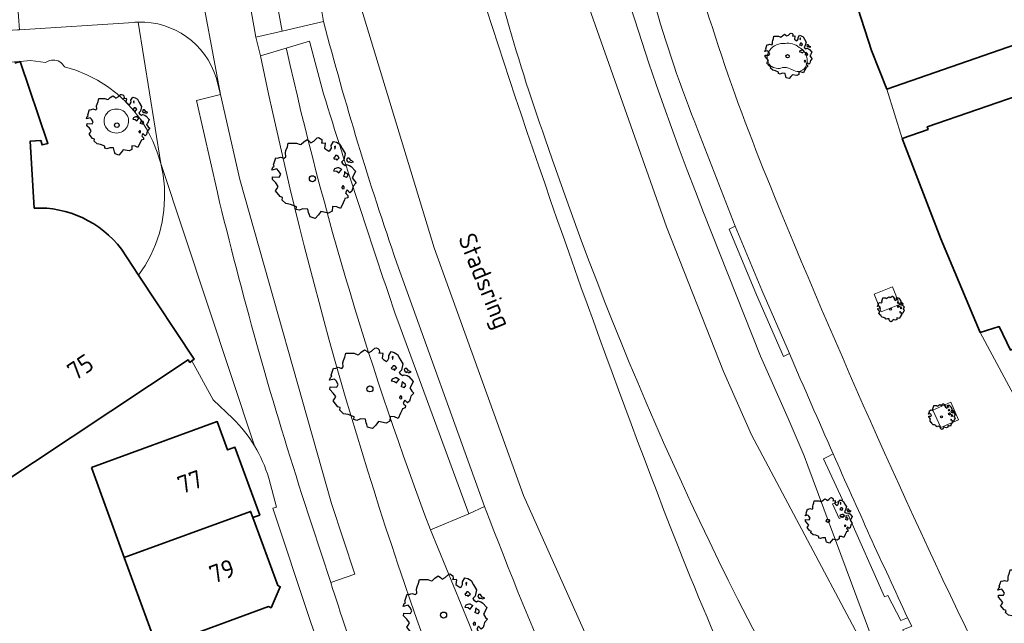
# Model space of a CAD drawing. Header units: metres. Extents: x 152391 to 157968, y 462336 to 467280.
# Tile 25 of 256: x 154735 to 154809, y 462865 to 462910. Entities that reach past the tile are written whole.
import ezdxf
from ezdxf.enums import TextEntityAlignment as Align

# ---------------------------------------------------------------- set-up
doc = ezdxf.new("R2010")
doc.units = ezdxf.units.M
doc.header["$LTSCALE"] = 0.75
doc.layers.get('0').update_dxf_attribs({"lineweight": 25})
for name, color, linetype, lineweight in [('B-GV-GR-BOOM-S', 252, 'Continuous', 25), ('B-WE-GR-BEPLANTING_CULTUUR_BODEMBEDEKKER-GV', 251, 'Continuous', 18), ('B-WE-GR-GROENVOORZIENING-GV', 251, 'Continuous', 18), ('B-WE-GR-HAAG-GV', 251, 'Continuous', 13), ('B-WE-OG-BEBOUWING-GV', 6, 'Continuous', 35), ('B-WE-OG-BEBOUWING-T18', 1, 'Continuous', 18), ('B-WE-OG-TOPOGRAFIE-T18', 1, 'Continuous', 18), ('B-WE-VH-VERHARDING_ASFALT-GV', 251, 'Continuous', 18), ('B-WE-VH-VERHARDING_BETONSTRAATSTEEN-GV', 251, 'Continuous', 18), ('B-WE-VH-VERHARDING_STRAATBAKSTEEN-GV', 251, 'Continuous', 18), ('B-WE-VH-VERHARDING_TEGEL-GV', 251, 'Continuous', 18)]:
    doc.layers.add(name, color=color, linetype=linetype, lineweight=lineweight)
doc.styles.add('NLCS-ISO-M750-T18', font='NLCS-ISO.ttf', dxfattribs={"height": 1.35})

# ---------------------------------------------------------------- blocks, each defined once
blk = doc.blocks.new('SGR-BOOM_0_10')
at = {"linetype": 'Continuous'}
for p, q in [((-0.624, 0.668), (-0.591, 0.751)), ((-0.591, 0.751), (-0.572, 0.843)), ((-0.572, 0.843), (-0.375, 0.843)), ((-0.375, 0.843), (-0.29, 0.806)), ((-0.29, 0.806), (-0.264, 0.815)), ((-0.264, 0.815), (-0.205, 0.871)), ((-0.205, 0.871), (-0.127, 0.926)), ((-0.127, 0.926), (-0.075, 0.889)), ((-0.075, 0.889), (-0.035, 0.852)), ((-0.035, 0.852), (0.037, 0.889)), ((0.037, 0.889), (0.115, 0.963)), ((0.115, 0.963), (0.148, 0.973)), ((0.148, 0.973), (0.187, 0.954)), ((0.187, 0.954), (0.22, 0.926)), ((0.226, 0.862), (0.213, 0.843)), ((0.213, 0.843), (0.298, 0.852)), ((0.22, 0.926), (0.226, 0.862)), ((0.305, 0.834), (0.285, 0.723)), ((0.298, 0.852), (0.305, 0.834)), ((0.442, 0.788), (0.501, 0.88)), ((0.449, 0.723), (0.442, 0.788)), ((0.501, 0.88), (0.573, 0.862)), ((0.547, 0.769), (0.521, 0.751)), ((0.521, 0.751), (0.534, 0.705)), ((0.54, 0.714), (0.547, 0.769)), ((0.573, 0.862), (0.652, 0.815)), ((0.652, 0.815), (0.704, 0.714)), ((-0.958, 0.206), (-0.932, 0.27)), ((-0.84, 0.233), (-0.958, 0.206)), ((-0.945, -0.016), (-0.938, 0.049)), ((-0.938, 0.049), (-0.781, 0.039)), ((-0.932, 0.27), (-0.899, 0.298)), ((-0.918, 0.326), (-0.86, 0.492)), ((-0.899, 0.298), (-0.918, 0.326)), ((-0.86, 0.492), (-0.82, 0.483)), ((-0.801, 0.187), (-0.84, 0.233)), ((-0.82, 0.483), (-0.755, 0.511)), ((-0.748, 0.104), (-0.801, 0.187)), ((-0.781, 0.039), (-0.748, 0.104)), ((-0.755, 0.511), (-0.663, 0.483)), ((-0.663, 0.483), (-0.631, 0.52)), ((-0.637, 0.612), (-0.624, 0.668)), ((-0.631, 0.52), (-0.637, 0.612)), ((0.285, 0.723), (0.318, 0.695)), ((0.318, 0.695), (0.39, 0.649)), ((0.39, 0.649), (0.423, 0.677)), ((0.423, 0.677), (0.449, 0.723)), ((0.527, 0.511), (0.501, 0.492)), ((0.501, 0.492), (0.521, 0.464)), ((0.521, 0.233), (0.501, 0.187)), ((0.501, 0.187), (0.58, 0.178)), ((0.521, 0.464), (0.553, 0.474)), ((0.593, 0.261), (0.521, 0.233)), ((0.547, 0.547), (0.527, 0.511)), ((0.534, 0.705), (0.54, 0.695)), ((0.58, 0.547), (0.547, 0.547)), ((0.553, 0.474), (0.58, 0.437)), ((0.606, 0.529), (0.58, 0.547)), ((0.58, 0.437), (0.606, 0.474)), ((0.58, 0.178), (0.625, 0.141)), ((0.625, 0.261), (0.593, 0.261)), ((0.632, 0.492), (0.606, 0.529)), ((0.606, 0.474), (0.632, 0.492)), ((0.684, 0.224), (0.625, 0.261)), ((0.625, 0.141), (0.678, 0.206)), ((0.678, 0.206), (0.697, 0.233)), ((0.743, 0.446), (0.691, 0.39)), ((0.691, 0.39), (0.717, 0.353)), ((0.704, 0.714), (0.776, 0.594)), ((0.717, 0.353), (0.776, 0.316)), ((0.756, 0.104), (0.737, 0.058)), ((0.806, 0.027), (0.737, 0.058)), ((0.776, 0.594), (0.743, 0.446)), ((0.763, 0.169), (0.756, 0.132)), ((0.756, 0.132), (0.756, 0.104)), ((0.802, 0.132), (0.763, 0.169)), ((0.776, 0.316), (0.809, 0.335)), ((0.828, 0.113), (0.802, 0.132)), ((0.806, 0.027), (0.848, 0.076)), ((0.828, 0.483), (0.809, 0.455)), ((0.809, 0.455), (0.822, 0.418)), ((0.809, 0.335), (0.881, 0.316)), ((0.822, 0.418), (0.861, 0.39)), ((0.867, 0.483), (0.828, 0.483)), ((0.848, 0.076), (0.828, 0.113)), ((0.861, 0.409), (0.92, 0.381)), ((0.861, 0.39), (0.867, 0.409)), ((0.913, 0.427), (0.867, 0.483)), ((0.881, 0.316), (0.92, 0.289)), ((0.972, 0.4), (0.913, 0.427)), ((0.92, 0.381), (0.972, 0.4)), ((0.92, 0.289), (1.018, 0.178)), ((0.966, 0.058), (0.939, 0.021)), ((0.939, 0.021), (0.992, -0.053)), ((1.018, 0.178), (0.966, 0.058)), ((-0.866, -0.099), (-0.945, -0.016)), ((-0.873, -0.284), (-0.84, -0.238)), ((-0.761, -0.423), (-0.873, -0.284)), ((-0.807, -0.182), (-0.866, -0.099)), ((-0.84, -0.238), (-0.807, -0.182)), ((-0.703, -0.441), (-0.761, -0.423)), ((-0.716, -0.506), (-0.703, -0.441)), ((-0.624, -0.589), (-0.716, -0.506)), ((-0.513, -0.608), (-0.624, -0.589)), ((-0.375, -0.663), (-0.513, -0.608)), ((-0.382, -0.728), (-0.375, -0.663)), ((-0.31, -0.746), (-0.382, -0.728)), ((-0.225, -0.709), (-0.31, -0.746)), ((-0.107, -0.718), (-0.225, -0.709)), ((-0.088, -0.802), (-0.107, -0.718)), ((0.475, -0.654), (0.468, -0.765)), ((0.58, -0.663), (0.475, -0.654)), ((0.665, -0.7), (0.58, -0.663)), ((0.724, -0.571), (0.665, -0.7)), ((0.724, -0.164), (0.697, -0.201)), ((0.697, -0.201), (0.704, -0.238)), ((0.71, -0.238), (0.75, -0.229)), ((0.75, -0.192), (0.724, -0.164)), ((0.763, -0.497), (0.724, -0.571)), ((0.75, -0.229), (0.75, -0.192)), ((0.769, -0.469), (0.763, -0.497)), ((0.835, -0.45), (0.769, -0.469)), ((0.822, -0.266), (0.782, -0.33)), ((0.782, -0.33), (0.802, -0.358)), ((0.802, -0.358), (0.841, -0.395)), ((0.887, -0.33), (0.822, -0.266)), ((0.841, -0.395), (0.835, -0.45)), ((0.933, -0.293), (0.887, -0.33)), ((0.946, -0.238), (0.933, -0.293)), ((0.966, -0.173), (0.946, -0.238)), ((1.038, -0.099), (0.966, -0.173)), ((0.992, -0.053), (1.038, -0.099)), ((-0.075, -0.839), (-0.088, -0.802)), ((-0.055, -0.903), (-0.075, -0.839)), ((0.063, -0.94), (-0.055, -0.903)), ((0.141, -0.857), (0.063, -0.94)), ((0.2, -0.774), (0.141, -0.857)), ((0.383, -0.811), (0.2, -0.774)), ((0.468, -0.765), (0.383, -0.811))]:
    blk.add_line(p, q, dxfattribs=at)
blk.add_circle((0, 0), 0.0711, dxfattribs=at)
blk = doc.blocks.new('SGR-BOOM_21_30')
at = {"linetype": 'Continuous'}
for p, q in [((-1.051, 1.335), (-1.016, 1.499)), ((-1.016, 1.499), (-0.668, 1.499)), ((-0.668, 1.499), (-0.516, 1.433)), ((-0.47, 1.45), (-0.365, 1.548)), ((-0.365, 1.548), (-0.226, 1.647)), ((-0.226, 1.647), (-0.133, 1.581)), ((-0.133, 1.581), (-0.063, 1.515)), ((-0.063, 1.515), (0.065, 1.581)), ((0.065, 1.581), (0.205, 1.712)), ((0.205, 1.712), (0.263, 1.729)), ((0.263, 1.729), (0.333, 1.696)), ((0.333, 1.696), (0.391, 1.647)), ((0.402, 1.532), (0.379, 1.499)), ((0.379, 1.499), (0.53, 1.515)), ((0.391, 1.647), (0.402, 1.532)), ((0.542, 1.483), (0.507, 1.285)), ((0.53, 1.515), (0.542, 1.483)), ((0.786, 1.4), (0.891, 1.565)), ((0.891, 1.565), (1.019, 1.532)), ((1.019, 1.532), (1.158, 1.45)), ((-1.633, 0.579), (-1.528, 0.875)), ((-1.528, 0.875), (-1.458, 0.858)), ((-1.458, 0.858), (-1.342, 0.908)), ((-1.342, 0.908), (-1.179, 0.858)), ((-1.179, 0.858), (-1.121, 0.924)), ((-1.133, 1.088), (-1.109, 1.187)), ((-1.121, 0.924), (-1.133, 1.088)), ((-1.109, 1.187), (-1.051, 1.335)), ((-0.516, 1.433), (-0.47, 1.45)), ((0.507, 1.285), (0.565, 1.236)), ((0.565, 1.236), (0.693, 1.154)), ((0.693, 1.154), (0.751, 1.203)), ((0.751, 1.203), (0.798, 1.285)), ((0.798, 1.285), (0.786, 1.4)), ((0.937, 0.908), (0.891, 0.875)), ((0.891, 0.875), (0.926, 0.825)), ((0.972, 1.368), (0.926, 1.335)), ((0.926, 1.335), (0.949, 1.253)), ((0.926, 0.825), (0.984, 0.842)), ((0.972, 0.973), (0.937, 0.908)), ((0.949, 1.253), (0.961, 1.236)), ((0.961, 1.269), (0.972, 1.368)), ((1.03, 0.973), (0.972, 0.973)), ((0.984, 0.842), (1.03, 0.776)), ((1.077, 0.94), (1.03, 0.973)), ((1.03, 0.776), (1.077, 0.842)), ((1.124, 0.875), (1.077, 0.94)), ((1.077, 0.842), (1.124, 0.875)), ((1.158, 1.45), (1.251, 1.269)), ((1.321, 0.793), (1.228, 0.694)), ((1.251, 1.269), (1.379, 1.055)), ((1.379, 1.055), (1.321, 0.793)), ((1.472, 0.858), (1.438, 0.809)), ((1.438, 0.809), (1.461, 0.743)), ((1.461, 0.743), (1.531, 0.694)), ((1.542, 0.858), (1.472, 0.858)), ((1.624, 0.76), (1.542, 0.858)), ((1.728, 0.71), (1.624, 0.76)), ((-1.703, 0.365), (-1.656, 0.48)), ((-1.493, 0.415), (-1.703, 0.365)), ((-1.679, -0.029), (-1.668, 0.086)), ((-1.668, 0.086), (-1.389, 0.07)), ((-1.656, 0.48), (-1.598, 0.53)), ((-1.598, 0.53), (-1.633, 0.579)), ((-1.423, 0.333), (-1.493, 0.415)), ((-1.33, 0.185), (-1.423, 0.333)), ((-1.389, 0.07), (-1.33, 0.185)), ((0.926, 0.415), (0.891, 0.333)), ((0.891, 0.333), (1.03, 0.316)), ((1.054, 0.464), (0.926, 0.415)), ((1.03, 0.316), (1.112, 0.251)), ((1.112, 0.464), (1.054, 0.464)), ((1.217, 0.398), (1.112, 0.464)), ((1.112, 0.251), (1.205, 0.365)), ((1.205, 0.365), (1.24, 0.415)), ((1.228, 0.694), (1.275, 0.628)), ((1.275, 0.628), (1.379, 0.563)), ((1.344, 0.185), (1.31, 0.103)), ((1.434, 0.049), (1.31, 0.103)), ((1.356, 0.3), (1.344, 0.234)), ((1.344, 0.234), (1.344, 0.185)), ((1.426, 0.234), (1.356, 0.3)), ((1.379, 0.563), (1.438, 0.595)), ((1.472, 0.201), (1.426, 0.234)), ((1.434, 0.049), (1.507, 0.136)), ((1.438, 0.595), (1.565, 0.563)), ((1.507, 0.136), (1.472, 0.201)), ((1.531, 0.727), (1.635, 0.678)), ((1.531, 0.694), (1.542, 0.727)), ((1.565, 0.563), (1.635, 0.513)), ((1.635, 0.678), (1.728, 0.71)), ((1.635, 0.513), (1.81, 0.316)), ((1.717, 0.103), (1.67, 0.037)), ((1.67, 0.037), (1.763, -0.094)), ((1.81, 0.316), (1.717, 0.103)), ((-1.54, -0.177), (-1.679, -0.029)), ((-1.551, -0.505), (-1.493, -0.423)), ((-1.354, -0.752), (-1.551, -0.505)), ((-1.435, -0.324), (-1.54, -0.177)), ((-1.493, -0.423), (-1.435, -0.324)), ((1.286, -0.292), (1.24, -0.357)), ((1.24, -0.357), (1.251, -0.423)), ((1.263, -0.423), (1.333, -0.407)), ((1.333, -0.341), (1.286, -0.292)), ((1.333, -0.407), (1.333, -0.341)), ((1.461, -0.472), (1.391, -0.587)), ((1.391, -0.587), (1.426, -0.637)), ((1.426, -0.637), (1.496, -0.702)), ((1.577, -0.587), (1.461, -0.472)), ((1.496, -0.702), (1.484, -0.801)), ((1.658, -0.522), (1.577, -0.587)), ((1.682, -0.423), (1.658, -0.522)), ((1.717, -0.308), (1.682, -0.423)), ((1.845, -0.177), (1.717, -0.308)), ((1.763, -0.094), (1.845, -0.177)), ((-1.249, -0.784), (-1.354, -0.752)), ((-1.272, -0.899), (-1.249, -0.784)), ((-1.109, -1.047), (-1.272, -0.899)), ((-0.912, -1.08), (-1.109, -1.047)), ((-0.668, -1.179), (-0.912, -1.08)), ((-0.679, -1.294), (-0.668, -1.179)), ((-0.551, -1.326), (-0.679, -1.294)), ((-0.4, -1.261), (-0.551, -1.326)), ((-0.191, -1.277), (-0.4, -1.261)), ((-0.156, -1.425), (-0.191, -1.277)), ((-0.133, -1.491), (-0.156, -1.425)), ((0.356, -1.376), (0.251, -1.524)), ((0.682, -1.441), (0.356, -1.376)), ((0.833, -1.359), (0.682, -1.441)), ((0.844, -1.162), (0.833, -1.359)), ((1.03, -1.179), (0.844, -1.162)), ((1.182, -1.244), (1.03, -1.179)), ((1.286, -1.014), (1.182, -1.244)), ((1.356, -0.883), (1.286, -1.014)), ((1.368, -0.834), (1.356, -0.883)), ((1.484, -0.801), (1.368, -0.834)), ((-0.098, -1.606), (-0.133, -1.491)), ((0.112, -1.671), (-0.098, -1.606)), ((0.251, -1.524), (0.112, -1.671))]:
    blk.add_line(p, q, dxfattribs=at)
blk.add_circle((0, 0), 0.126, dxfattribs=at)
blk = doc.blocks.new('SGR-BOOM_31_50')
at = {"linetype": 'Continuous'}
for p, q in [((0.087, 2.108), (0.273, 2.283)), ((0.273, 2.283), (0.351, 2.305)), ((0.351, 2.305), (0.444, 2.261)), ((0.444, 2.261), (0.521, 2.196)), ((-1.51, 1.451), (-1.479, 1.582)), ((-1.479, 1.582), (-1.402, 1.78)), ((-1.402, 1.78), (-1.355, 1.999)), ((-1.355, 1.999), (-0.89, 1.999)), ((-0.89, 1.999), (-0.688, 1.911)), ((-0.688, 1.911), (-0.626, 1.933)), ((-0.626, 1.933), (-0.487, 2.064)), ((-0.487, 2.064), (-0.301, 2.196)), ((-0.301, 2.196), (-0.177, 2.108)), ((-0.177, 2.108), (-0.084, 2.02)), ((-0.084, 2.02), (0.087, 2.108)), ((0.537, 2.042), (0.506, 1.999)), ((0.506, 1.999), (0.707, 2.02)), ((0.521, 2.196), (0.537, 2.042)), ((0.723, 1.977), (0.676, 1.714)), ((0.676, 1.714), (0.754, 1.648)), ((0.707, 2.02), (0.723, 1.977)), ((0.754, 1.648), (0.924, 1.539)), ((0.924, 1.539), (1.002, 1.604)), ((1.002, 1.604), (1.064, 1.714)), ((1.048, 1.867), (1.188, 2.086)), ((1.064, 1.714), (1.048, 1.867)), ((1.188, 2.086), (1.358, 2.042)), ((1.296, 1.823), (1.234, 1.78)), ((1.234, 1.78), (1.265, 1.67)), ((1.265, 1.67), (1.281, 1.648)), ((1.281, 1.692), (1.296, 1.823)), ((1.358, 2.042), (1.545, 1.933)), ((1.545, 1.933), (1.669, 1.692)), ((1.669, 1.692), (1.839, 1.407)), ((-2.177, 0.772), (-2.038, 1.166)), ((-2.131, 0.706), (-2.177, 0.772)), ((-2.038, 1.166), (-1.944, 1.144)), ((-1.944, 1.144), (-1.789, 1.21)), ((-1.789, 1.21), (-1.572, 1.144)), ((-1.572, 1.144), (-1.495, 1.232)), ((-1.495, 1.232), (-1.51, 1.451)), ((1.25, 1.21), (1.188, 1.166)), ((1.188, 1.166), (1.234, 1.101)), ((1.234, 1.101), (1.312, 1.122)), ((1.296, 1.298), (1.25, 1.21)), ((1.374, 1.298), (1.296, 1.298)), ((1.312, 1.122), (1.374, 1.035)), ((1.436, 1.254), (1.374, 1.298)), ((1.374, 1.035), (1.436, 1.122)), ((1.498, 1.166), (1.436, 1.254)), ((1.436, 1.122), (1.498, 1.166)), ((1.762, 1.057), (1.638, 0.925)), ((1.638, 0.925), (1.7, 0.838)), ((1.7, 0.838), (1.839, 0.75)), ((1.839, 1.407), (1.762, 1.057)), ((1.839, 0.75), (1.917, 0.794)), ((1.963, 1.144), (1.917, 1.079)), ((1.917, 1.079), (1.948, 0.991)), ((1.917, 0.794), (2.087, 0.75)), ((1.948, 0.991), (2.041, 0.925)), ((2.056, 1.144), (1.963, 1.144)), ((2.041, 0.969), (2.18, 0.903)), ((2.041, 0.925), (2.056, 0.969)), ((2.165, 1.013), (2.056, 1.144)), ((2.087, 0.75), (2.18, 0.684)), ((2.304, 0.947), (2.165, 1.013)), ((2.18, 0.903), (2.304, 0.947)), ((-2.27, 0.487), (-2.208, 0.641)), ((-1.991, 0.553), (-2.27, 0.487)), ((-2.239, -0.038), (-2.224, 0.115)), ((-2.224, 0.115), (-1.851, 0.093)), ((-2.208, 0.641), (-2.131, 0.706)), ((-1.898, 0.444), (-1.991, 0.553)), ((-1.774, 0.246), (-1.898, 0.444)), ((-1.851, 0.093), (-1.774, 0.246)), ((1.234, 0.553), (1.188, 0.444)), ((1.188, 0.444), (1.374, 0.422)), ((1.405, 0.619), (1.234, 0.553)), ((1.374, 0.422), (1.483, 0.334)), ((1.483, 0.619), (1.405, 0.619)), ((1.622, 0.531), (1.483, 0.619)), ((1.483, 0.334), (1.607, 0.487)), ((1.607, 0.487), (1.653, 0.553)), ((1.793, 0.246), (1.746, 0.137)), ((1.911, 0.065), (1.746, 0.137)), ((1.808, 0.4), (1.793, 0.312)), ((1.793, 0.312), (1.793, 0.246)), ((1.901, 0.312), (1.808, 0.4)), ((1.963, 0.268), (1.901, 0.312)), ((1.911, 0.065), (2.01, 0.181)), ((2.01, 0.181), (1.963, 0.268)), ((2.18, 0.684), (2.413, 0.422)), ((2.289, 0.137), (2.227, 0.049)), ((2.227, 0.049), (2.351, -0.126)), ((2.413, 0.422), (2.289, 0.137)), ((-2.053, -0.235), (-2.239, -0.038)), ((-2.069, -0.673), (-1.991, -0.564)), ((-1.805, -1.002), (-2.069, -0.673)), ((-1.913, -0.433), (-2.053, -0.235)), ((-1.991, -0.564), (-1.913, -0.433)), ((1.715, -0.389), (1.653, -0.476)), ((1.653, -0.476), (1.669, -0.564)), ((1.684, -0.564), (1.777, -0.542)), ((1.777, -0.454), (1.715, -0.389)), ((1.777, -0.542), (1.777, -0.454)), ((1.948, -0.63), (1.855, -0.783)), ((2.103, -0.783), (1.948, -0.63)), ((2.211, -0.695), (2.103, -0.783)), ((2.242, -0.564), (2.211, -0.695)), ((2.289, -0.411), (2.242, -0.564)), ((2.459, -0.235), (2.289, -0.411)), ((2.351, -0.126), (2.459, -0.235)), ((-1.665, -1.046), (-1.805, -1.002)), ((-1.696, -1.199), (-1.665, -1.046)), ((-1.479, -1.396), (-1.696, -1.199)), ((-1.216, -1.44), (-1.479, -1.396)), ((-0.89, -1.571), (-1.216, -1.44)), ((1.715, -1.352), (1.576, -1.659)), ((1.808, -1.177), (1.715, -1.352)), ((1.824, -1.112), (1.808, -1.177)), ((1.979, -1.068), (1.824, -1.112)), ((1.855, -0.783), (1.901, -0.849)), ((1.901, -0.849), (1.994, -0.936)), ((1.994, -0.936), (1.979, -1.068)), ((-0.906, -1.725), (-0.89, -1.571)), ((-0.735, -1.769), (-0.906, -1.725)), ((-0.533, -1.681), (-0.735, -1.769)), ((-0.254, -1.703), (-0.533, -1.681)), ((-0.208, -1.9), (-0.254, -1.703)), ((-0.177, -1.988), (-0.208, -1.9)), ((-0.13, -2.141), (-0.177, -1.988)), ((0.149, -2.229), (-0.13, -2.141)), ((0.335, -2.031), (0.149, -2.229)), ((0.475, -1.834), (0.335, -2.031)), ((0.909, -1.922), (0.475, -1.834)), ((1.11, -1.812), (0.909, -1.922)), ((1.126, -1.55), (1.11, -1.812)), ((1.374, -1.571), (1.126, -1.55)), ((1.576, -1.659), (1.374, -1.571))]:
    blk.add_line(p, q, dxfattribs=at)
blk.add_circle((0, 0), 0.169, dxfattribs=at)
blk = doc.blocks.new('SGR-BOOM_50_100')
at = {"linetype": 'Continuous'}
for p, q in [((0.116, 2.811), (0.364, 3.044)), ((0.364, 3.044), (0.467, 3.074)), ((0.467, 3.074), (0.591, 3.015)), ((0.591, 3.015), (0.695, 2.928)), ((-1.972, 2.11), (-1.869, 2.373)), ((-1.869, 2.373), (-1.807, 2.665)), ((-1.807, 2.665), (-1.187, 2.665)), ((-1.187, 2.665), (-0.918, 2.548)), ((-0.918, 2.548), (-0.835, 2.577)), ((-0.835, 2.577), (-0.649, 2.752)), ((-0.649, 2.752), (-0.401, 2.928)), ((-0.401, 2.928), (-0.236, 2.811)), ((-0.236, 2.811), (-0.112, 2.694)), ((-0.112, 2.694), (0.116, 2.811)), ((0.715, 2.723), (0.674, 2.665)), ((0.674, 2.665), (0.943, 2.694)), ((0.695, 2.928), (0.715, 2.723)), ((0.964, 2.636), (0.902, 2.285)), ((0.902, 2.285), (1.005, 2.198)), ((0.943, 2.694), (0.964, 2.636)), ((1.336, 2.139), (1.418, 2.285)), ((1.398, 2.49), (1.584, 2.782)), ((1.418, 2.285), (1.398, 2.49)), ((1.584, 2.782), (1.811, 2.723)), ((1.729, 2.431), (1.646, 2.373)), ((1.646, 2.373), (1.687, 2.227)), ((1.687, 2.227), (1.708, 2.198)), ((1.708, 2.256), (1.729, 2.431)), ((1.811, 2.723), (2.059, 2.577)), ((2.059, 2.577), (2.225, 2.256)), ((2.225, 2.256), (2.452, 1.876)), ((-2.903, 1.029), (-2.717, 1.555)), ((-2.717, 1.555), (-2.593, 1.526)), ((-2.593, 1.526), (-2.386, 1.613)), ((-2.386, 1.613), (-2.096, 1.526)), ((-2.096, 1.526), (-1.993, 1.643)), ((-2.014, 1.935), (-1.972, 2.11)), ((-1.993, 1.643), (-2.014, 1.935)), ((1.005, 2.198), (1.232, 2.052)), ((1.232, 2.052), (1.336, 2.139)), ((1.667, 1.613), (1.584, 1.555)), ((1.584, 1.555), (1.646, 1.467)), ((1.646, 1.467), (1.749, 1.497)), ((1.729, 1.73), (1.667, 1.613)), ((1.832, 1.73), (1.729, 1.73)), ((1.749, 1.497), (1.832, 1.38)), ((1.915, 1.672), (1.832, 1.73)), ((1.832, 1.38), (1.915, 1.497)), ((1.997, 1.555), (1.915, 1.672)), ((1.915, 1.497), (1.997, 1.555)), ((2.452, 1.876), (2.349, 1.409)), ((2.618, 1.526), (2.556, 1.438)), ((2.742, 1.526), (2.618, 1.526)), ((2.886, 1.351), (2.742, 1.526)), ((-3.027, 0.65), (-2.944, 0.854)), ((-2.655, 0.737), (-3.027, 0.65)), ((-2.944, 0.854), (-2.841, 0.942)), ((-2.841, 0.942), (-2.903, 1.029)), ((-2.531, 0.591), (-2.655, 0.737)), ((1.646, 0.737), (1.584, 0.591)), ((1.873, 0.825), (1.646, 0.737)), ((1.977, 0.825), (1.873, 0.825)), ((2.163, 0.708), (1.977, 0.825)), ((2.142, 0.65), (2.204, 0.737)), ((2.349, 1.409), (2.183, 1.234)), ((2.183, 1.234), (2.266, 1.117)), ((2.266, 1.117), (2.452, 1)), ((2.452, 1), (2.556, 1.059)), ((2.556, 1.438), (2.597, 1.321)), ((2.556, 1.059), (2.783, 1)), ((2.597, 1.321), (2.721, 1.234)), ((2.721, 1.292), (2.907, 1.205)), ((2.721, 1.234), (2.742, 1.292)), ((2.783, 1), (2.907, 0.913)), ((3.072, 1.263), (2.886, 1.351)), ((2.907, 1.205), (3.072, 1.263)), ((2.907, 0.913), (3.217, 0.562)), ((-2.985, -0.051), (-2.965, 0.153)), ((-2.965, 0.153), (-2.469, 0.124)), ((-2.365, 0.329), (-2.531, 0.591)), ((-2.469, 0.124), (-2.365, 0.329)), ((1.584, 0.591), (1.832, 0.562)), ((1.832, 0.562), (1.977, 0.445)), ((1.977, 0.445), (2.142, 0.65)), ((2.39, 0.329), (2.328, 0.183)), ((2.549, 0.087), (2.328, 0.183)), ((2.411, 0.533), (2.39, 0.416)), ((2.39, 0.416), (2.39, 0.329)), ((2.535, 0.416), (2.411, 0.533)), ((2.618, 0.358), (2.535, 0.416)), ((2.549, 0.087), (2.68, 0.241)), ((2.68, 0.241), (2.618, 0.358)), ((3.052, 0.183), (2.969, 0.066)), ((2.969, 0.066), (3.135, -0.168)), ((3.217, 0.562), (3.052, 0.183)), ((-2.737, -0.314), (-2.985, -0.051)), ((-2.551, -0.577), (-2.737, -0.314)), ((-2.655, -0.752), (-2.551, -0.577)), ((2.287, -0.518), (2.204, -0.635)), ((2.204, -0.635), (2.225, -0.752)), ((2.245, -0.752), (2.37, -0.723)), ((2.37, -0.606), (2.287, -0.518)), ((2.37, -0.723), (2.37, -0.606)), ((3.052, -0.548), (2.99, -0.752)), ((3.279, -0.314), (3.052, -0.548)), ((3.135, -0.168), (3.279, -0.314)), ((-2.758, -0.898), (-2.655, -0.752)), ((-2.407, -1.336), (-2.758, -0.898)), ((-2.22, -1.394), (-2.407, -1.336)), ((-2.262, -1.599), (-2.22, -1.394)), ((2.638, -1.424), (2.432, -1.482)), ((2.597, -0.84), (2.473, -1.044)), ((2.473, -1.044), (2.535, -1.132)), ((2.535, -1.132), (2.659, -1.248)), ((2.804, -1.044), (2.597, -0.84)), ((2.659, -1.248), (2.638, -1.424)), ((2.948, -0.927), (2.804, -1.044)), ((2.99, -0.752), (2.948, -0.927)), ((-1.972, -1.862), (-2.262, -1.599)), ((-1.621, -1.92), (-1.972, -1.862)), ((-1.187, -2.095), (-1.621, -1.92)), ((-1.207, -2.3), (-1.187, -2.095)), ((1.501, -2.066), (1.48, -2.417)), ((1.832, -2.095), (1.501, -2.066)), ((2.101, -2.212), (1.832, -2.095)), ((2.287, -1.803), (2.101, -2.212)), ((2.411, -1.57), (2.287, -1.803)), ((2.432, -1.482), (2.411, -1.57)), ((-0.98, -2.358), (-1.207, -2.3)), ((-0.711, -2.241), (-0.98, -2.358)), ((-0.339, -2.271), (-0.711, -2.241)), ((-0.277, -2.533), (-0.339, -2.271)), ((-0.236, -2.65), (-0.277, -2.533)), ((-0.174, -2.855), (-0.236, -2.65)), ((0.199, -2.971), (-0.174, -2.855)), ((0.447, -2.709), (0.199, -2.971)), ((0.633, -2.446), (0.447, -2.709)), ((1.212, -2.563), (0.633, -2.446)), ((1.48, -2.417), (1.212, -2.563))]:
    blk.add_line(p, q, dxfattribs=at)
blk.add_circle((0, 0), 0.225, dxfattribs=at)

msp = doc.modelspace()

# ---------------------------------------------------------------- linework, layer by layer
at = {"layer": 'B-WE-GR-BEPLANTING_CULTUUR_BODEMBEDEKKER-GV'}
for points in [[(154748.307, 463004.344), (154748.306, 463007.045), (154744.67, 463007.045), (154748.094, 462955.669), (154748.242, 462953.871), (154748.285, 462952.148), (154748.477, 462950.604), (154748.716, 462948.777), (154749.334, 462944.573), (154749.834, 462940.353), (154750.383, 462936.359), (154750.844, 462933.16), (154751.73, 462927.533), (154752.871, 462921.545), (154753.888, 462915.454), (154755.038, 462909.231), (154758.135, 462909.936)], [(154758.127, 462904.552), (154757.09, 462908.471), (154755.351, 462907.955), (154755.389, 462907.789)], [(154766.117, 462871.979), (154768.992, 462873.154), (154763.674, 462887.583)]]:
    msp.add_lwpolyline(points, dxfattribs=at)
for points in [[(154758.135, 462909.936, -0.011251), (154754.886, 462929.748)], [(154755.389, 462907.789, 0.035528), (154766.117, 462871.979)], [(154763.674, 462887.583, -0.007617), (154758.127, 462904.552)]]:
    msp.add_lwpolyline(points, format="xyb", dxfattribs=at)
at = {"layer": 'B-WE-GR-GROENVOORZIENING-GV'}
for points in [[(154746.735, 462948.502), (154748.866, 462932.862), (154752.119, 462914.288), (154753.083, 462908.786), (154755.038, 462909.231), (154753.888, 462915.454), (154752.871, 462921.545), (154751.73, 462927.533), (154750.844, 462933.16), (154750.383, 462936.359), (154749.834, 462940.353), (154749.334, 462944.573), (154748.716, 462948.777), (154748.477, 462950.604), (154748.285, 462952.148), (154748.242, 462953.871), (154748.094, 462955.669), (154744.67, 463007.045)], [(154755.389, 462907.789), (154755.351, 462907.955), (154753.43, 462907.384)], [(154792.98, 462906.399), (154793.253, 462906.275)], [(154796.188, 462877.635), (154795.774, 462877.428), (154795.462, 462877.272), (154796.883, 462874.201), (154796.147, 462873.9), (154796.643, 462872.811), (154797.31, 462873.095), (154800.025, 462866.954), (154800.276, 462867.054), (154801.25, 462865.195), (154801.748, 462865.398)], [(154771.813, 462857.986), (154768.975, 462864.987), (154766.117, 462871.979)]]:
    msp.add_lwpolyline(points, dxfattribs=at)
for points in [[(154792.591, 462908.3, 0.258873), (154791.455, 462907.814)], [(154793.643, 462908.016, 0.235514), (154792.591, 462908.3)], [(154753.43, 462907.384, 0.035516), (154766.077, 462862.524)], [(154766.117, 462871.979, -0.035528), (154755.389, 462907.789)], [(154791.455, 462907.814, 0.381769), (154791.518, 462906.643)], [(154794.089, 462906.518, 0.443314), (154793.643, 462908.016)], [(154791.518, 462906.643, 0.27069), (154792.394, 462906.498)], [(154792.394, 462906.498, -0.213558), (154792.98, 462906.399)], [(154793.253, 462906.275, 0.3864), (154794.089, 462906.518)], [(154742.712, 462903.406, 0.993323), (154742.543, 462901.625)], [(154742.543, 462901.625, 1.065185), (154742.712, 462903.406)], [(154801.748, 462865.398, -0.00556), (154796.188, 462877.635)]]:
    msp.add_lwpolyline(points, format="xyb", dxfattribs=at)
for points in [[(154792.924, 462885.138), (154790.854, 462889.877), (154788.88, 462894.657), (154788.425, 462894.443), (154790.467, 462889.52), (154792.489, 462884.921)], [(154799.779, 462888.264), (154801.136, 462888.807), (154800.606, 462890.13), (154799.25, 462889.587)], [(154804.221, 462879.608), (154805.544, 462880.198), (154804.961, 462881.503), (154803.639, 462880.913)]]:
    msp.add_lwpolyline(points, close=True, dxfattribs=at)
at = {"layer": 'B-WE-GR-HAAG-GV'}
for points in [[(154755.038, 462909.231), (154753.888, 462915.454), (154752.871, 462921.545), (154751.73, 462927.533), (154750.844, 462933.16), (154750.383, 462936.359), (154749.834, 462940.353), (154749.334, 462944.573), (154748.716, 462948.777), (154748.477, 462950.604), (154748.285, 462952.148), (154748.242, 462953.871), (154748.094, 462955.669), (154744.67, 463007.045), (154744.301, 463012.584), (154744.068, 463016.07), (154742.075, 463015.895), (154746.099, 462955.52)], [(154746.735, 462948.502), (154748.866, 462932.862), (154752.119, 462914.288), (154753.083, 462908.786), (154755.038, 462909.231)], [(154755.351, 462907.955), (154753.43, 462907.384)], [(154755.389, 462907.789), (154755.351, 462907.955)], [(154796.188, 462877.635), (154795.774, 462877.428), (154795.462, 462877.272)], [(154795.462, 462877.272), (154796.883, 462874.201), (154796.147, 462873.9), (154796.643, 462872.811), (154797.31, 462873.095), (154800.025, 462866.954), (154800.276, 462867.054), (154801.25, 462865.195), (154801.748, 462865.398)], [(154771.813, 462857.986), (154768.975, 462864.987), (154766.117, 462871.979)]]:
    msp.add_lwpolyline(points, dxfattribs=at)
for points in [[(154753.43, 462907.384, 0.035516), (154766.077, 462862.524)], [(154766.117, 462871.979, -0.035528), (154755.389, 462907.789)], [(154801.748, 462865.398, -0.00556), (154796.188, 462877.635)]]:
    msp.add_lwpolyline(points, format="xyb", dxfattribs=at)
msp.add_lwpolyline([(154788.88, 462894.657), (154788.425, 462894.443), (154790.467, 462889.52), (154792.489, 462884.921), (154792.924, 462885.138), (154790.854, 462889.877)], close=True, dxfattribs=at)
at = {"layer": 'B-WE-OG-BEBOUWING-GV'}
for points in [[(154784.063, 462981.34), (154784.003, 462980.652), (154784.251, 462974.618), (154784.799, 462966.864), (154785.232, 462962.479), (154785.559, 462959.163), (154786.52, 462951.567), (154787.774, 462943.641), (154789.225, 462936.137), (154790.95, 462928.655), (154792.404, 462929.111), (154794.555, 462922.677), (154794.696, 462922.165), (154796.641, 462915.468), (154796.769, 462914.907), (154799.053, 462907.776), (154800.181, 462904.897), (154817.036, 462910.734)], [(154736.515, 462896.006), (154736.218, 462900.997), (154737.037, 462901.048), (154737.121, 462900.729), (154737.549, 462900.841), (154735.472, 462906.955), (154735.085, 462906.84)], [(154744.318, 462890.993), (154743.036, 462892.93)], [(154733.559, 462875.079), (154748.027, 462884.664), (154748.156, 462884.482), (154748.299, 462884.588), (154748.472, 462884.716), (154744.318, 462890.993)]]:
    msp.add_lwpolyline(points, dxfattribs=at)
for points in [[(154801.327, 462901.208), (154804.222, 462893.713), (154807.163, 462886.706), (154808.576, 462887.156), (154809.432, 462885.399), (154811.331, 462886.259), (154812.637, 462883.532), (154816.498, 462885.346), (154816.399, 462885.452), (154818.301, 462886.444), (154818.718, 462885.379), (154824.736, 462888.544), (154818.243, 462907.255), (154803.205, 462902.072), (154803.268, 462901.879)], [(154740.8, 462876.616), (154741.923, 462873.542), (154743.254, 462869.903), (154752.684, 462873.349), (154752.853, 462872.887), (154753.372, 462873.077), (154751.52, 462878.14), (154750.974, 462877.941), (154750.201, 462880.054)], [(154752.853, 462872.887), (154752.684, 462873.349), (154743.254, 462869.903), (154745.708, 462863.19), (154754.022, 462866.23), (154754.216, 462866.145), (154754.905, 462867.72), (154754.71, 462867.805)]]:
    msp.add_lwpolyline(points, close=True, dxfattribs=at)
msp.add_lwpolyline([(154743.036, 462892.93, 0.248108), (154736.515, 462896.006)], format="xyb", dxfattribs=at)
at = {"layer": 'B-WE-VH-VERHARDING_ASFALT-GV'}
for points in [[(154795.995, 462853.896), (154799.164, 462848.427), (154803.837, 462853.169), (154801.812, 462856.994), (154790.092, 462879.079), (154788.003, 462883.79), (154783.732, 462894.608), (154777.665, 462911.848), (154772.972, 462929.51), (154769.674, 462947.483), (154769.634, 462947.888), (154769.634, 462948.297), (154769.665, 462948.701), (154769.736, 462949.101), (154770.979, 462960.385), (154770.928, 462960.823), (154761.376, 462959.719), (154763.852, 462943.891)], [(154795.995, 462853.896), (154799.164, 462848.427), (154803.837, 462853.169), (154801.812, 462856.994), (154790.092, 462879.079), (154788.003, 462883.79), (154783.732, 462894.608), (154777.665, 462911.848), (154772.972, 462929.51), (154769.674, 462947.483), (154769.634, 462947.888), (154769.634, 462948.297), (154769.665, 462948.701), (154769.736, 462949.101), (154770.979, 462960.385), (154770.928, 462960.823), (154761.376, 462959.719), (154763.852, 462943.891)], [(154770.979, 462960.385), (154769.736, 462949.101), (154769.665, 462948.701), (154769.634, 462948.297), (154769.634, 462947.888), (154769.674, 462947.483), (154772.972, 462929.51), (154777.665, 462911.848), (154783.732, 462894.608), (154788.003, 462883.79), (154790.092, 462879.079), (154801.812, 462856.994), (154800.82, 462859.214), (154794.294, 462876.747), (154794.013, 462877.501), (154792.832, 462880.295), (154790.768, 462884.951), (154786.516, 462895.673)], [(154770.979, 462960.385), (154769.736, 462949.101), (154769.665, 462948.701), (154769.634, 462948.297), (154769.634, 462947.888), (154769.674, 462947.483), (154772.972, 462929.51), (154777.665, 462911.848), (154783.732, 462894.608), (154788.003, 462883.79), (154790.092, 462879.079), (154801.812, 462856.994), (154800.82, 462859.214), (154794.294, 462876.747), (154794.013, 462877.501), (154792.832, 462880.295), (154790.768, 462884.951), (154786.516, 462895.673)], [(154784.149, 462842.002), (154785.848, 462838.834), (154788.43, 462840.217), (154773.061, 462874.528), (154766.385, 462893.034), (154761.003, 462910.803), (154756.145, 462932.111), (154752.518, 462948.016)], [(154784.149, 462842.002), (154785.848, 462838.834), (154788.43, 462840.217), (154773.061, 462874.528), (154766.385, 462893.034), (154761.003, 462910.803), (154756.145, 462932.111), (154752.518, 462948.016)], [(154763.864, 462933.992), (154756.145, 462932.111), (154761.003, 462910.803), (154766.385, 462893.034), (154773.061, 462874.528), (154788.43, 462840.217), (154785.848, 462838.834), (154786.857, 462836.953), (154787.014, 462836.659), (154796.003, 462845.694), (154794.552, 462848.468)], [(154763.864, 462933.992), (154756.145, 462932.111), (154761.003, 462910.803), (154766.385, 462893.034), (154773.061, 462874.528), (154788.43, 462840.217), (154785.848, 462838.834), (154786.857, 462836.953), (154787.014, 462836.659), (154796.003, 462845.694), (154794.552, 462848.468)], [(154763.608, 462891.899), (154770.162, 462873.718)], [(154763.608, 462891.899), (154770.162, 462873.718)]]:
    msp.add_lwpolyline(points, dxfattribs=at)
for points in [[(154786.516, 462895.673, -0.058341), (154772.603, 462948.073)], [(154786.516, 462895.673, -0.058341), (154772.603, 462948.073)], [(154754.886, 462929.748, 0.011251), (154758.135, 462909.936)], [(154754.886, 462929.748, 0.011251), (154758.135, 462909.936)], [(154769.479, 462913.397, 0.014676), (154784.011, 462872.225)], [(154784.011, 462872.225, -0.014676), (154769.479, 462913.397)], [(154769.479, 462913.397, 0.014676), (154784.011, 462872.225)], [(154784.011, 462872.225, -0.014676), (154769.479, 462913.397)], [(154774.688, 462901.187, -0.017651), (154771.645, 462910.767)], [(154771.645, 462910.767, 0.017651), (154774.688, 462901.187)], [(154774.688, 462901.187, -0.017651), (154771.645, 462910.767)], [(154771.645, 462910.767, 0.017651), (154774.688, 462901.187)], [(154758.135, 462909.936, 0.018898), (154763.608, 462891.899)], [(154758.135, 462909.936, 0.018898), (154763.608, 462891.899)], [(154795.995, 462853.896, -0.048866), (154774.688, 462901.187)], [(154774.688, 462901.187, 0.048866), (154795.995, 462853.896)], [(154795.995, 462853.896, -0.048866), (154774.688, 462901.187)], [(154774.688, 462901.187, 0.048866), (154795.995, 462853.896)], [(154770.162, 462873.718, 0.023959), (154782.62, 462845.063)], [(154770.162, 462873.718, 0.023959), (154782.62, 462845.063)], [(154784.011, 462872.225, 0.021857), (154794.552, 462848.468)], [(154794.552, 462848.468, -0.021857), (154784.011, 462872.225)], [(154784.011, 462872.225, 0.021857), (154794.552, 462848.468)], [(154794.552, 462848.468, -0.021857), (154784.011, 462872.225)]]:
    msp.add_lwpolyline(points, format="xyb", dxfattribs=at)
at = {"layer": 'B-WE-VH-VERHARDING_BETONSTRAATSTEEN-GV'}
for points in [[(154738.35, 463019.084), (154742.71, 462954.612), (154743.581, 462945.492), (154746.524, 462926.154), (154747.295, 462921.405), (154748.719, 462913.741), (154750.443, 462904.483), (154751.879, 462898.132), (154758.723, 462873.946), (154760.47, 462868.666), (154758.671, 462868.038)], [(154753.43, 462907.384), (154753.083, 462908.786), (154752.119, 462914.288), (154748.866, 462932.862), (154746.735, 462948.502)], [(154750.109, 462905.753), (154750.443, 462904.483), (154748.719, 462913.741), (154747.295, 462921.405)], [(154678.548, 462905.803), (154679.55, 462905.863), (154684.086, 462906.135), (154688.739, 462906.414), (154689.919, 462906.485), (154690.505, 462906.519), (154690.385, 462908.386), (154735.292, 462911.323), (154735.421, 462909.328), (154743.972, 462909.884)], [(154756.522, 462874.601), (154758.671, 462868.038), (154760.47, 462868.666), (154758.723, 462873.946), (154751.879, 462898.132), (154750.443, 462904.483), (154748.644, 462904.045), (154750.205, 462897.169)]]:
    msp.add_lwpolyline(points, dxfattribs=at)
for points in [[(154743.972, 462909.884, -0.012323), (154744.296, 462909.898)], [(154744.296, 462909.898, -0.337013), (154750.109, 462905.753)], [(154766.077, 462862.524, -0.035516), (154753.43, 462907.384)], [(154750.205, 462897.169, 0.018657), (154756.522, 462874.601)], [(154758.671, 462868.038, 0.010193), (154763.486, 462853.978)]]:
    msp.add_lwpolyline(points, format="xyb", dxfattribs=at)
at = {"layer": 'B-WE-VH-VERHARDING_STRAATBAKSTEEN-GV'}
for points in [[(154808.908, 462858.853), (154809.02, 462858.621), (154820.963, 462861.906), (154817.801, 462867.444), (154814.35, 462873.492), (154811.273, 462879.063), (154807.163, 462886.706), (154804.222, 462893.713), (154801.327, 462901.208), (154800.181, 462904.897), (154799.053, 462907.776), (154796.769, 462914.907), (154796.641, 462915.468), (154794.696, 462922.165), (154794.555, 462922.677), (154792.404, 462929.111), (154790.95, 462928.655), (154789.225, 462936.137), (154787.774, 462943.641), (154786.52, 462951.567), (154785.559, 462959.163), (154785.232, 462962.479)], [(154808.908, 462858.853), (154809.02, 462858.621), (154820.963, 462861.906), (154817.801, 462867.444), (154814.35, 462873.492), (154811.273, 462879.063), (154807.163, 462886.706), (154804.222, 462893.713), (154801.327, 462901.208), (154800.181, 462904.897), (154799.053, 462907.776), (154796.769, 462914.907), (154796.641, 462915.468), (154794.696, 462922.165), (154794.555, 462922.677), (154792.404, 462929.111), (154790.95, 462928.655), (154789.225, 462936.137), (154787.774, 462943.641), (154786.52, 462951.567), (154785.559, 462959.163), (154785.232, 462962.479)], [(154793.253, 462906.275), (154792.98, 462906.399)], [(154793.253, 462906.275), (154792.98, 462906.399)], [(154792.924, 462885.138), (154792.489, 462884.921), (154790.467, 462889.52), (154788.425, 462894.443), (154788.88, 462894.657), (154786.084, 462901.835)], [(154792.924, 462885.138), (154792.489, 462884.921), (154790.467, 462889.52), (154788.425, 462894.443), (154788.88, 462894.657), (154786.084, 462901.835)], [(154786.516, 462895.673), (154790.768, 462884.951), (154792.832, 462880.295), (154794.013, 462877.501), (154794.294, 462876.747), (154800.82, 462859.214), (154801.812, 462856.994), (154803.837, 462853.169), (154805.722, 462855.137), (154801.8, 462863.311), (154801.927, 462863.371), (154801.382, 462864.496), (154802.069, 462864.775), (154801.748, 462865.398), (154801.25, 462865.195), (154800.276, 462867.054), (154800.025, 462866.954), (154797.31, 462873.095), (154796.643, 462872.811), (154796.147, 462873.9), (154796.883, 462874.201), (154795.462, 462877.272), (154795.774, 462877.428), (154796.188, 462877.635)], [(154786.516, 462895.673), (154790.768, 462884.951), (154792.832, 462880.295), (154794.013, 462877.501), (154794.294, 462876.747), (154800.82, 462859.214), (154801.812, 462856.994), (154803.837, 462853.169), (154805.722, 462855.137), (154801.8, 462863.311), (154801.927, 462863.371), (154801.382, 462864.496), (154802.069, 462864.775), (154801.748, 462865.398), (154801.25, 462865.195), (154800.276, 462867.054), (154800.025, 462866.954), (154797.31, 462873.095), (154796.643, 462872.811), (154796.147, 462873.9), (154796.883, 462874.201), (154795.462, 462877.272), (154795.774, 462877.428), (154796.188, 462877.635)]]:
    msp.add_lwpolyline(points, dxfattribs=at)
for points in [[(154772.603, 462948.073, 0.058341), (154786.516, 462895.673)], [(154772.603, 462948.073, 0.058341), (154786.516, 462895.673)], [(154784.272, 462919.541, 0.036552), (154791.817, 462896.868)], [(154784.272, 462919.541, 0.036552), (154791.817, 462896.868)], [(154786.084, 462901.835, -0.027524), (154782.765, 462911.604)], [(154786.084, 462901.835, -0.027524), (154782.765, 462911.604)], [(154791.455, 462907.814, -0.258873), (154792.591, 462908.3)], [(154791.455, 462907.814, -0.258873), (154792.591, 462908.3)], [(154792.591, 462908.3, -0.235514), (154793.643, 462908.016)], [(154792.591, 462908.3, -0.235514), (154793.643, 462908.016)], [(154791.518, 462906.643, -0.381769), (154791.455, 462907.814)], [(154791.518, 462906.643, -0.381769), (154791.455, 462907.814)], [(154793.643, 462908.016, -0.443314), (154794.089, 462906.518)], [(154793.643, 462908.016, -0.443314), (154794.089, 462906.518)], [(154792.394, 462906.498, -0.27069), (154791.518, 462906.643)], [(154792.394, 462906.498, -0.27069), (154791.518, 462906.643)], [(154792.98, 462906.399, 0.213558), (154792.394, 462906.498)], [(154792.98, 462906.399, 0.213558), (154792.394, 462906.498)], [(154794.089, 462906.518, -0.3864), (154793.253, 462906.275)], [(154794.089, 462906.518, -0.3864), (154793.253, 462906.275)], [(154791.817, 462896.868, 0.017601), (154808.908, 462858.853)], [(154791.817, 462896.868, 0.017601), (154808.908, 462858.853)], [(154796.188, 462877.635, -0.00268), (154792.924, 462885.138)], [(154796.188, 462877.635, -0.00268), (154792.924, 462885.138)]]:
    msp.add_lwpolyline(points, format="xyb", dxfattribs=at)
for points in [[(154799.779, 462888.264), (154799.25, 462889.587), (154800.606, 462890.13), (154801.136, 462888.807)], [(154799.779, 462888.264), (154799.25, 462889.587), (154800.606, 462890.13), (154801.136, 462888.807)], [(154804.221, 462879.608), (154803.639, 462880.913), (154804.961, 462881.503), (154805.544, 462880.198)], [(154804.221, 462879.608), (154803.639, 462880.913), (154804.961, 462881.503), (154805.544, 462880.198)]]:
    msp.add_lwpolyline(points, close=True, dxfattribs=at)
at = {"layer": 'B-WE-VH-VERHARDING_TEGEL-GV'}
for points in [[(154791.817, 462896.868, -0.036552), (154784.272, 462919.541)], [(154782.765, 462911.604, 0.027524), (154786.084, 462901.835)], [(154744.296, 462909.898, 0.012323), (154743.972, 462909.884)], [(154750.109, 462905.753, 0.337013), (154744.296, 462909.898)], [(154763.608, 462891.899, -0.018898), (154758.135, 462909.936)], [(154758.127, 462904.552, 0.007617), (154763.674, 462887.583)], [(154756.522, 462874.601, -0.018657), (154750.205, 462897.169)], [(154808.908, 462858.853, -0.017601), (154791.817, 462896.868)], [(154792.924, 462885.138, 0.00268), (154796.188, 462877.635)], [(154751.364, 462880.293, -0.061902), (154752.979, 462878.241)], [(154752.979, 462878.241, -0.062379), (154754.043, 462875.839)], [(154796.188, 462877.635, 0.00556), (154801.748, 462865.398)], [(154782.62, 462845.063, -0.023959), (154770.162, 462873.718)], [(154763.486, 462853.978, -0.010193), (154758.671, 462868.038)]]:
    msp.add_lwpolyline(points, format="xyb", dxfattribs=at)
for points in [[(154743.972, 462909.884), (154735.421, 462909.328), (154735.275, 462909.319), (154707.091, 462907.474), (154690.505, 462906.519), (154689.919, 462906.485), (154688.739, 462906.414), (154688.816, 462904.146), (154724.25, 462906.279), (154732.879, 462906.799), (154735.472, 462906.955)], [(154735.472, 462906.955), (154736.252, 462907.039), (154737.381, 462906.879), (154737.514, 462906.968), (154737.67, 462907.03), (154737.825, 462907.066), (154738.074, 462907.066), (154738.31, 462907.003), (154738.519, 462906.879), (154738.639, 462906.768), (154738.781, 462906.568), (154739.63, 462906.306), (154740.461, 462905.972), (154741.252, 462905.563), (154742.008, 462905.088), (154742.714, 462904.546), (154743.376, 462903.941), (154743.976, 462903.279), (154744.514, 462902.568), (154744.985, 462901.812), (154745.39, 462901.017), (154745.723, 462900.19), (154745.976, 462899.332), (154744.296, 462909.898)], [(154744.296, 462909.898), (154745.976, 462899.332), (154752.979, 462878.241)], [(154758.135, 462909.936), (154755.038, 462909.231), (154753.083, 462908.786), (154753.43, 462907.384), (154755.351, 462907.955), (154757.09, 462908.471), (154758.127, 462904.552)], [(154750.205, 462897.169), (154748.644, 462904.045), (154750.443, 462904.483), (154750.109, 462905.753)], [(154786.084, 462901.835), (154788.88, 462894.657), (154790.854, 462889.877), (154792.924, 462885.138)], [(154752.979, 462878.241), (154745.976, 462899.332), (154746.15, 462898.47), (154746.252, 462897.599), (154746.27, 462896.719), (154746.216, 462895.843), (154746.079, 462894.977), (154745.874, 462894.128), (154745.59, 462893.292), (154745.23, 462892.488), (154744.808, 462891.723), (154744.318, 462890.993), (154748.472, 462884.716), (154748.299, 462884.588), (154749.885, 462881.691), (154751.364, 462880.293)], [(154770.162, 462873.718), (154763.608, 462891.899)], [(154763.674, 462887.583), (154768.992, 462873.154), (154770.162, 462873.718)], [(154754.043, 462875.839), (154754.609, 462873.673), (154754.338, 462873.588), (154757.092, 462865.345), (154758.848, 462860.168), (154762.181, 462851.261), (154766.265, 462842.67), (154771.079, 462834.466), (154778.687, 462823.281), (154782.249, 462818.044)], [(154758.671, 462868.038), (154756.522, 462874.601)], [(154770.162, 462873.718), (154768.992, 462873.154), (154766.117, 462871.979)], [(154766.117, 462871.979), (154768.975, 462864.987), (154771.813, 462857.986)], [(154801.748, 462865.398), (154802.069, 462864.775)]]:
    msp.add_lwpolyline(points, dxfattribs=at)

# ---------------------------------------------------------------- block references
at = {"layer": 'B-GV-GR-BOOM-S', "transparency": 33554559}
for name, p in [('SGR-BOOM_21_30', (154792.782, 462907.349)), ('SGR-BOOM_31_50', (154742.7, 462902.2)), ('SGR-BOOM_50_100', (154757.3, 462898.2)), ('SGR-BOOM_0_10', (154800.465, 462888.452)), ('SGR-BOOM_50_100', (154761.6, 462882.5)), ('SGR-BOOM_0_10', (154804.268, 462880.412)), ('SGR-BOOM_21_30', (154795.793, 462872.645)), ('SGR-BOOM_31_50', (154810.759, 462866.985)), ('SGR-BOOM_50_100', (154767.1, 462865.6))]:
    msp.add_blockref(name, p, dxfattribs=at)

# ---------------------------------------------------------------- texts
at = {"layer": 'B-WE-OG-BEBOUWING-T18', "style": 'NLCS-ISO-M750-T18'}
for s, rotation, p in [('75', 33.5, (154739.975, 462884.128)), ('77', 19.8, (154748.162, 462875.551)), ('79', 20.3, (154750.559, 462868.884))]:
    msp.add_text(s, height=1.35, rotation=rotation, dxfattribs=at).set_placement(p, align=Align.MIDDLE)
at = {"layer": 'B-WE-OG-TOPOGRAFIE-T18', "style": 'NLCS-ISO-M750-T18'}
msp.add_text('Stadsring', height=1.35, rotation=292.2, dxfattribs=at).set_placement((154769.995, 462890.495), align=Align.MIDDLE)

doc.saveas('drawing.dxf')
